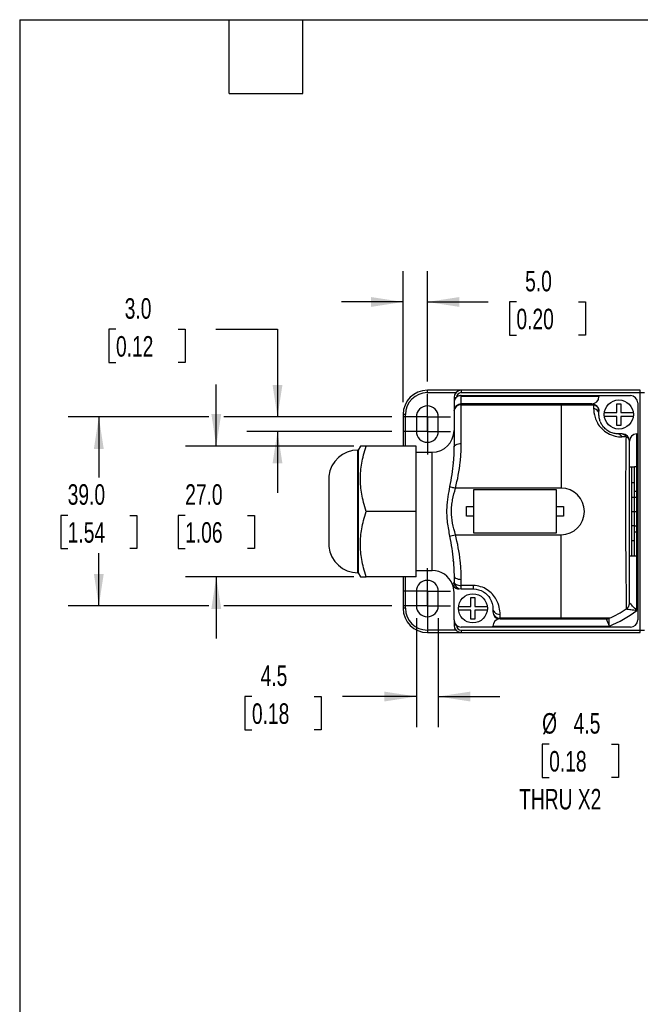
# Model space of a CAD drawing. Header units: millimetres. Extents: x 13 to 546, y 13 to 419.
# Tile 2 of 11: x 13 to 141, y 216 to 419. Entities that reach past the tile are written whole.
import ezdxf

# ---------------------------------------------------------------- set-up
doc = ezdxf.new("R2010")
doc.units = ezdxf.units.MM
doc.header["$LTSCALE"] = 2
doc.linetypes.add('SLD-Center', pattern=[19.05, 15.24, -1.27, 1.27, -1.27])
doc.linetypes.add('SLD-Solid', pattern=[0])
doc.layers.add('CENTER', color=40, linetype='SLD-Center')
doc.layers.add('DIMENSIONS', color=140, linetype='SLD-Solid', lineweight=25)
doc.layers.add('TEXT', color=140, linetype='SLD-Solid', lineweight=25)
doc.styles.add('SLDTEXTSTYLE0', font='TXT', dxfattribs={"width": 0.7})
doc.dimstyles.new('SLDDIMSTYLE0', dxfattribs={"dimtxt": 4.316016, "dimasz": 6.604, "dimexe": 0, "dimexo": 0.0625, "dimgap": 1.079004, "dimtad": 0, "dimtih": 1, "dimtoh": 1, "dimdec": 1, "dimrnd": 1e-09, "dimzin": 4, "dimdsep": 46, "dimtxsty": 'SLDTEXTSTYLE0', "dimsah": 1, "dimcen": 0.09, "dimadec": 0, "dimazin": 1, "dimtfac": 1, "dimtdec": 1, "dimtofl": 0, "dimtmove": 0, "dimatfit": 3, "dimfxl": 0, "dimfrac": 2, "dimtolj": 1, "dimtzin": 12, "dimarcsym": 0})
doc.dimstyles.new('SLDDIMSTYLE1', dxfattribs={"dimtxt": 4.316016, "dimasz": 6.604, "dimexe": 0, "dimexo": 0.0625, "dimgap": 1.079004, "dimtad": 0, "dimtih": 1, "dimtoh": 1, "dimdec": 1, "dimrnd": 1e-09, "dimzin": 12, "dimdsep": 46, "dimtxsty": 'SLDTEXTSTYLE0', "dimsah": 1, "dimcen": 0.09, "dimadec": 0, "dimazin": 3, "dimtfac": 1, "dimtdec": 1, "dimtmove": 0, "dimatfit": 0, "dimfxl": 0, "dimfrac": 2, "dimtolj": 1, "dimtzin": 12, "dimarcsym": 0})
doc.dimstyles.new('SLDDIMSTYLE3', dxfattribs={"dimtxt": 4.316016, "dimasz": 6.604, "dimexe": 0, "dimexo": 0.0625, "dimgap": 1.079004, "dimtad": 0, "dimtih": 1, "dimtoh": 1, "dimdec": 1, "dimrnd": 1e-09, "dimzin": 4, "dimdsep": 46, "dimtxsty": 'SLDTEXTSTYLE0', "dimsah": 1, "dimcen": 0.09, "dimadec": 0, "dimazin": 1, "dimtfac": 1, "dimtdec": 1, "dimtmove": 0, "dimatfit": 0, "dimfxl": 0, "dimfrac": 2, "dimtolj": 1, "dimtzin": 12, "dimarcsym": 0})
doc.dimstyles.new('SLDDIMSTYLE4', dxfattribs={"dimtxt": 4.316016, "dimasz": 6.604, "dimexe": 0, "dimexo": 0.0625, "dimgap": 1.079004, "dimtad": 0, "dimtih": 1, "dimtoh": 1, "dimdec": 1, "dimrnd": 1e-09, "dimzin": 12, "dimdsep": 46, "dimtxsty": 'SLDTEXTSTYLE0', "dimsah": 1, "dimcen": 0, "dimadec": 0, "dimazin": 3, "dimtfac": 1, "dimtdec": 1, "dimtofl": 0, "dimtmove": 0, "dimatfit": 3, "dimfxl": 0, "dimfrac": 2, "dimtolj": 1, "dimtzin": 12, "dimarcsym": 0})

# ---------------------------------------------------------------- blocks, each defined once
blk = doc.blocks.new('_D_11')
at = {"layer": 'DIMENSIONS'}
for p, q in [((169.19, 315.45), (155.22, 263.31)), ((121.91, 269.57), (120.46, 269.57)), ((120.46, 269.57), (120.46, 262.71)), ((134.74, 269.57), (136.19, 269.57)), ((136.19, 269.57), (136.19, 262.71)), ((120.46, 262.71), (121.91, 262.71)), ((136.19, 262.71), (134.74, 262.71)), ((155.22, 263.31), (144.11, 263.31))]:
    blk.add_line(p, q, dxfattribs=at)
blk.add_solid([(169.19, 315.45), (166.5, 309.34), (168.47, 308.81)], dxfattribs=at)
at = {"layer": 'DIMENSIONS', "char_height": 4.233, "attachment_point": 1, "style": 'SLDTEXTSTYLE0'}
for s, insert in [('%%c', (120.45, 276)), ('4.5', (126.96, 276)), ('0.18', (121.91, 268.17)), ('THRU X2', (115.71, 260.35))]:
    blk.add_mtext(s, dxfattribs=dict(at, insert=insert))
blk = doc.blocks.new('_D_12')
at = {"layer": 'DIMENSIONS'}
for p, q in [((51.72, 337.13), (22.67, 337.13)), ((29.02, 337.13), (29.02, 324.63)), ((89.45, 337.13), (54.77, 337.13)), ((22.6, 316.8), (21.15, 316.8)), ((21.15, 316.8), (21.15, 309.94)), ((35.43, 316.8), (36.88, 316.8)), ((36.88, 316.8), (36.88, 309.94)), ((21.15, 309.94), (22.6, 309.94)), ((29.02, 298.13), (29.02, 308.98)), ((36.88, 309.94), (35.43, 309.94)), ((51.72, 298.13), (22.67, 298.13)), ((89.45, 298.13), (54.77, 298.13))]:
    blk.add_line(p, q, dxfattribs=at)
for points in [[(29.02, 337.13), (28, 330.52), (30.03, 330.52)], [(29.02, 298.13), (30.03, 304.73), (28, 304.73)]]:
    blk.add_solid(points, dxfattribs=at)
at = {"layer": 'DIMENSIONS', "char_height": 4.233, "attachment_point": 1, "style": 'SLDTEXTSTYLE0'}
for s, insert in [('39.0', (22.6, 323.23)), ('1.54', (22.6, 315.4))]:
    blk.add_mtext(s, dxfattribs=dict(at, insert=insert))
blk = doc.blocks.new('_D_13')
at = {"layer": 'DIMENSIONS'}
for p, q in [((91.78, 340.17), (91.78, 367.2)), ((96.78, 344.46), (96.78, 367.2)), ((91.78, 360.85), (79.08, 360.85)), ((96.78, 360.85), (109.3, 360.85)), ((115.15, 360.85), (113.7, 360.85)), ((113.7, 360.85), (113.7, 353.99)), ((127.98, 360.85), (129.43, 360.85)), ((129.43, 360.85), (129.43, 353.99)), ((113.7, 353.99), (115.15, 353.99)), ((129.43, 353.99), (127.98, 353.99))]:
    blk.add_line(p, q, dxfattribs=at)
for points in [[(91.78, 360.85), (85.17, 361.86), (85.17, 359.83)], [(96.78, 360.85), (103.38, 359.83), (103.38, 361.86)]]:
    blk.add_solid(points, dxfattribs=at)
at = {"layer": 'DIMENSIONS', "char_height": 4.233, "attachment_point": 1, "style": 'SLDTEXTSTYLE0'}
for s, insert in [('5.0', (116.95, 367.27)), ('0.20', (115.15, 359.45))]:
    blk.add_mtext(s, dxfattribs=dict(at, insert=insert))
blk = doc.blocks.new('_D_14')
at = {"layer": 'DIMENSIONS'}
for p, q in [((32.56, 355.2), (31.11, 355.2)), ((31.11, 355.2), (31.11, 348.34)), ((45.39, 355.2), (46.84, 355.2)), ((46.84, 355.2), (46.84, 348.34)), ((53.17, 355.2), (65.87, 355.2)), ((65.87, 355.2), (65.87, 337.13)), ((31.11, 348.34), (32.56, 348.34)), ((46.84, 348.34), (45.39, 348.34)), ((89.45, 337.13), (59.52, 337.13)), ((89.45, 334.13), (59.52, 334.13)), ((65.87, 334.13), (65.87, 321.43))]:
    blk.add_line(p, q, dxfattribs=at)
for points in [[(65.87, 337.13), (66.89, 343.73), (64.85, 343.73)], [(65.87, 334.13), (64.85, 327.52), (66.89, 327.52)]]:
    blk.add_solid(points, dxfattribs=at)
at = {"layer": 'DIMENSIONS', "char_height": 4.233, "attachment_point": 1, "style": 'SLDTEXTSTYLE0'}
for s, insert in [('3.0', (34.36, 361.62)), ('0.12', (32.56, 353.8))]:
    blk.add_mtext(s, dxfattribs=dict(at, insert=insert))
blk = doc.blocks.new('_D_15')
at = {"layer": 'DIMENSIONS'}
for p, q in [((94.53, 295.59), (94.53, 273.07)), ((99.03, 295.59), (99.03, 273.07)), ((60.6, 279.42), (59.15, 279.42)), ((59.15, 279.42), (59.15, 272.56)), ((73.42, 279.42), (74.87, 279.42)), ((74.87, 279.42), (74.87, 272.56)), ((94.53, 279.42), (79.27, 279.42)), ((99.03, 279.42), (111.73, 279.42)), ((59.15, 272.56), (60.6, 272.56)), ((74.87, 272.56), (73.42, 272.56))]:
    blk.add_line(p, q, dxfattribs=at)
for points in [[(94.53, 279.42), (87.92, 280.43), (87.92, 278.4)], [(99.03, 279.42), (105.63, 278.4), (105.63, 280.43)]]:
    blk.add_solid(points, dxfattribs=at)
at = {"layer": 'DIMENSIONS', "char_height": 4.233, "attachment_point": 1, "style": 'SLDTEXTSTYLE0'}
for s, insert in [('4.5', (62.39, 285.84)), ('0.18', (60.6, 278.01))]:
    blk.add_mtext(s, dxfattribs=dict(at, insert=insert))
blk = doc.blocks.new('_D_16')
at = {"layer": 'DIMENSIONS'}
for p, q in [((53.24, 331.12), (53.24, 343.82)), ((81.64, 331.12), (46.89, 331.12)), ((46.83, 316.8), (45.38, 316.8)), ((45.38, 316.8), (45.38, 309.94)), ((59.66, 316.8), (61.11, 316.8)), ((61.11, 316.8), (61.11, 309.94)), ((45.38, 309.94), (46.83, 309.94)), ((61.11, 309.94), (59.66, 309.94)), ((81.64, 304.11), (46.89, 304.11)), ((53.24, 304.11), (53.24, 291.41))]:
    blk.add_line(p, q, dxfattribs=at)
for points in [[(53.24, 331.12), (54.26, 337.73), (52.23, 337.73)], [(53.24, 304.11), (52.23, 297.51), (54.26, 297.51)]]:
    blk.add_solid(points, dxfattribs=at)
at = {"layer": 'DIMENSIONS', "char_height": 4.233, "attachment_point": 1, "style": 'SLDTEXTSTYLE0'}
for s, insert in [('27.0', (46.83, 323.23)), ('1.06', (46.83, 315.4))]:
    blk.add_mtext(s, dxfattribs=dict(at, insert=insert))
blk = doc.blocks.new('SW_CENTERMARKSYMBOL_2')
at = {"layer": 'CENTER', "color": 0}
for p, q in [((0, 2.54), (0, 4.79)), ((0, 0), (0, 2.54)), ((-2.54, 0), (-4.79, 0)), ((0, 0), (-2.54, 0)), ((0, 0), (0, -2.54)), ((0, 0), (2.54, 0)), ((2.54, 0), (4.79, 0)), ((0, -2.54), (0, -4.79))]:
    blk.add_line(p, q, dxfattribs=at)
blk = doc.blocks.new('SW_CENTERMARKSYMBOL_3')
at = {"layer": 'CENTER', "color": 0}
for p, q in [((0, 2.54), (0, 4.79)), ((0, 0), (0, 2.54)), ((-2.54, 0), (-4.79, 0)), ((0, 0), (-2.54, 0)), ((0, 0), (0, -2.54)), ((0, 0), (2.54, 0)), ((2.54, 0), (4.79, 0)), ((0, -2.54), (0, -4.79))]:
    blk.add_line(p, q, dxfattribs=at)
blk = doc.blocks.new('SW_CENTERMARKSYMBOL_4')
at = {"layer": 'CENTER', "color": 0}
for p, q in [((0, 2.54), (0, 4.79)), ((0, 0), (0, 2.54)), ((-2.54, 0), (-4.79, 0)), ((0, 0), (-2.54, 0)), ((0, 0), (0, -2.54)), ((0, 0), (2.54, 0)), ((2.54, 0), (4.79, 0)), ((0, -2.54), (0, -4.79))]:
    blk.add_line(p, q, dxfattribs=at)
blk = doc.blocks.new('SW_CENTERMARKSYMBOL_5')
at = {"layer": 'CENTER', "color": 0}
for p, q in [((0, 2.54), (0, 4.79)), ((0, 0), (0, 2.54)), ((-2.54, 0), (-4.79, 0)), ((0, 0), (-2.54, 0)), ((0, 0), (0, -2.54)), ((0, 0), (2.54, 0)), ((2.54, 0), (4.79, 0)), ((0, -2.54), (0, -4.79))]:
    blk.add_line(p, q, dxfattribs=at)

msp = doc.modelspace()

# ---------------------------------------------------------------- linework, layer by layer
for p, q in [((96.78, 342.13), (96.78, 342.63)), ((103.78, 342.63), (96.78, 342.63)), ((96.78, 342.13), (102.66, 342.13)), ((103.78, 342.63), (103.78, 342.13)), ((140.68, 342.63), (103.78, 342.63)), ((103.78, 342.13), (140.68, 342.13)), ((103.78, 341.52), (132.18, 341.52)), ((132.18, 341.52), (132.18, 341.32)), ((132.18, 341.52), (138.68, 341.52)), ((140.68, 342.13), (140.68, 342.63)), ((140.68, 293.13), (140.68, 342.13)), ((140.68, 342.13), (141.58, 342.13)), ((102.28, 341.13), (102.28, 340.02)), ((102.28, 341.13), (102.78, 341.13)), ((102.28, 340.02), (102.28, 338.32)), ((132.18, 341.32), (103.78, 341.32)), ((103.78, 339.82), (103.78, 341.32)), ((103.78, 339.82), (103.78, 339.63)), ((124.38, 339.82), (103.78, 339.82)), ((103.78, 331.63), (103.78, 339.63)), ((103.78, 339.63), (124.38, 339.63)), ((124.38, 339.63), (124.38, 322.42)), ((135.88, 339.85), (136.68, 339.85)), ((135.88, 338.02), (135.88, 339.85)), ((136.68, 339.85), (136.68, 338.02)), ((140.18, 340.02), (140.18, 333.62)), ((91.78, 337.63), (91.78, 331.12)), ((92.28, 337.63), (91.78, 337.63)), ((92.28, 331.12), (92.28, 337.63)), ((102.28, 338.32), (102.28, 330.93)), ((132.18, 337.62), (132.18, 338.32)), ((133.3, 338.02), (135.88, 338.02)), ((136.68, 338.02), (139.25, 338.02)), ((94.53, 337.13), (94.53, 334.13)), ((99.03, 334.13), (99.03, 337.13)), ((135.88, 337.22), (133.3, 337.22)), ((135.88, 335.38), (135.88, 337.22)), ((136.68, 335.38), (135.88, 335.38)), ((139.25, 337.22), (136.68, 337.22)), ((136.68, 337.22), (136.68, 335.38)), ((136.98, 333.62), (136.18, 333.62)), ((139.98, 333.62), (140.18, 333.62)), ((139.98, 326.79), (139.98, 333.62)), ((140.18, 333.62), (140.18, 295.22)), ((82.48, 330.27), (82.45, 330.27)), ((82.45, 304.97), (82.45, 330.27)), ((82.97, 331.12), (82.48, 330.27)), ((82.48, 330.27), (82.48, 304.97)), ((94.48, 331.12), (84.18, 331.12)), ((94.48, 317.62), (94.48, 331.12)), ((94.48, 329.82), (97.78, 329.82)), ((97.78, 305.42), (97.78, 329.82)), ((102.28, 330.93), (102.27, 330.79)), ((138.48, 326.79), (138.98, 326.79)), ((138.98, 308.45), (138.98, 326.79)), ((138.98, 326.79), (139.48, 326.79)), ((139.48, 323.59), (139.48, 326.79)), ((139.98, 326.79), (139.48, 326.79)), ((139.98, 321.81), (139.98, 326.79)), ((76.48, 324.87), (76.48, 310.37)), ((138.98, 323.59), (139.48, 323.59)), ((139.48, 320.53), (139.48, 323.59)), ((124.38, 322.42), (102.58, 322.42)), ((106.38, 313.12), (106.38, 322.12)), ((106.38, 322.12), (123.38, 322.12)), ((123.38, 322.12), (123.38, 313.12)), ((139.48, 321.81), (139.98, 321.81)), ((139.98, 320.56), (139.98, 321.81)), ((138.98, 320.53), (139.48, 320.53)), ((139.48, 320.56), (139.98, 320.56)), ((139.48, 317.62), (139.48, 320.53)), ((139.98, 317.62), (139.98, 320.56)), ((94.48, 317.62), (84.18, 317.62)), ((94.48, 304.11), (94.48, 317.62)), ((104.88, 318.62), (106.38, 318.62)), ((104.88, 316.62), (104.88, 318.62)), ((123.38, 318.62), (124.88, 318.62)), ((124.88, 318.62), (124.88, 316.62)), ((138.98, 317.62), (139.48, 317.62)), ((139.48, 314.7), (139.48, 317.62)), ((139.48, 317.62), (139.98, 317.62)), ((139.98, 314.67), (139.98, 317.62)), ((106.38, 316.62), (104.88, 316.62)), ((124.88, 316.62), (123.38, 316.62)), ((123.38, 313.12), (106.38, 313.12)), ((138.98, 314.7), (139.48, 314.7)), ((139.48, 311.65), (139.48, 314.7)), ((139.48, 314.67), (139.98, 314.67)), ((139.48, 313.42), (139.98, 313.42)), ((139.98, 313.42), (139.98, 314.67)), ((139.98, 308.45), (139.98, 313.42)), ((102.58, 312.82), (124.38, 312.82)), ((124.38, 295.61), (124.38, 312.82)), ((138.98, 311.65), (139.48, 311.65)), ((139.48, 308.45), (139.48, 311.65)), ((138.48, 308.45), (138.98, 308.45)), ((138.98, 308.45), (139.48, 308.45)), ((139.48, 308.45), (139.98, 308.45)), ((139.98, 297.19), (139.98, 308.45)), ((82.45, 304.97), (82.48, 304.97)), ((82.48, 304.97), (82.97, 304.11)), ((94.48, 305.42), (97.78, 305.42)), ((94.48, 304.11), (84.18, 304.11)), ((91.78, 304.11), (91.78, 297.63)), ((92.28, 297.63), (92.28, 304.11)), ((102.28, 304.3), (102.28, 303.12)), ((103.78, 302.32), (103.78, 303.6)), ((94.53, 301.13), (94.53, 298.13)), ((99.03, 298.13), (99.03, 301.13)), ((102.28, 295.22), (102.28, 300.92)), ((106.28, 302.32), (103.78, 302.32)), ((103.78, 301.62), (103.78, 302.32)), ((103.78, 301.62), (106.28, 301.62)), ((105.78, 299.85), (106.58, 299.85)), ((105.78, 298.02), (105.78, 299.85)), ((106.58, 299.85), (106.58, 298.02)), ((92.28, 297.63), (91.78, 297.63)), ((103.2, 298.02), (105.78, 298.02)), ((105.78, 297.22), (103.2, 297.22)), ((105.78, 295.38), (105.78, 297.22)), ((106.58, 298.02), (109.15, 298.02)), ((106.58, 297.22), (106.58, 295.38)), ((109.15, 297.22), (106.58, 297.22)), ((110.28, 297.62), (110.28, 296.92)), ((102.28, 295.22), (102.28, 294.13)), ((106.58, 295.38), (105.78, 295.38)), ((111.78, 295.61), (111.78, 296.36)), ((124.38, 295.61), (111.78, 295.61)), ((111.78, 295.61), (111.78, 295.42)), ((111.78, 295.42), (124.38, 295.42)), ((102.66, 293.13), (96.78, 293.13)), ((96.78, 293.13), (96.78, 292.63)), ((96.78, 292.63), (103.78, 292.63)), ((102.75, 294.13), (102.28, 294.13)), ((110.28, 293.72), (103.78, 293.72)), ((103.78, 293.13), (103.78, 292.63)), ((103.78, 293.13), (140.68, 293.13)), ((103.78, 292.63), (140.68, 292.63)), ((110.28, 293.72), (110.28, 293.92)), ((110.28, 293.92), (134.32, 293.92)), ((138.68, 293.72), (110.28, 293.72)), ((140.68, 292.63), (140.68, 293.13)), ((140.68, 293.13), (141.58, 293.13))]:
    msp.add_line(p, q)
at = {"flags": 128}
msp.add_lwpolyline([(102.28, 303.12), (102.31, 302.96), (102.39, 302.81), (102.53, 302.67), (102.72, 302.55), (102.94, 302.45), (103.2, 302.38), (103.48, 302.33), (103.78, 302.32)], dxfattribs=at)
for centre in [(136.28, 337.62), (106.18, 297.62)]:
    msp.add_circle(centre, 3)
for centre, radius, start, end in [((96.78, 337.63), 5, 90, 180), ((96.78, 337.63), 4.5, 90, 180), ((103.78, 341.13), 1.5, 90, 180), ((103.78, 341.13), 1, 90, 179.538), ((103.78, 340.02), 1.5, 90, 97.1807), ((138.68, 340.02), 1.5, 0, 90), ((96.78, 337.13), 2.25, 0, 180), ((103.78, 338.32), 1.5, 90, 180), ((103.69, 338.22), 1.42, 86.4464, 175.9389), ((130.68, 341.32), 1.5, 270, 0), ((130.68, 338.32), 1.5, 0, 90), ((96.78, 334.13), 2.25, 180, 0), ((97.78, 334.32), 4.5, 270, 0), ((136.98, 332.12), 1.5, 0, 90), ((139.98, 332.12), 1.5, 90, 180), ((82.45, 324.27), 6, 90, 174.2608), ((124.38, 317.62), 4.8, 270, 90), ((82.45, 310.97), 6, 185.7392, 270), ((97.78, 300.92), 4.5, 21.5102, 90), ((96.78, 301.13), 2.25, 0, 180), ((103.78, 303.12), 1.5, 180, 270), ((97.78, 300.92), 4.5, 0, 21.5102), ((96.78, 297.63), 5, 180, 270), ((96.78, 297.63), 4.5, 180, 270), ((96.78, 298.13), 2.25, 180, 0), ((111.69, 297.02), 1.42, 184.0611, 273.5536), ((111.78, 296.92), 1.5, 180, 270), ((124.38, 317.62), 25.7, 292.7533, 307.3732), ((124.38, 317.62), 24.2, 294.3455, 303.681), ((103.78, 295.22), 1.5, 180, 270), ((111.78, 293.92), 1.5, 90, 180), ((138.68, 295.22), 1.5, 270, 0), ((103.78, 294.13), 1.5, 180, 270), ((103.78, 294.13), 1, 181.6271, 270)]:
    msp.add_arc(centre, radius, start, end)
for centre, major_axis, ratio, start_param, end_param in [((131.25, 332.94), (11.23, 0.12), 0.001259, 0.952389, 1.043154), ((97.81, 324.42), (2.42, 13.12), 0.286388, 5.022287, 5.039094), ((97.81, 310.81), (-2.42, 13.11), 0.286312, 4.385864, 4.402677), ((137.55, 297.35), (0.732, 0.477), 0.030466, 5.036931, 5.054469)]:
    msp.add_ellipse(centre, major_axis=major_axis, ratio=ratio, start_param=start_param, end_param=end_param)
for points, knots in [([(103.59, 341.51), (103.49, 341.49), (103.39, 341.47), (103.2, 341.41), (103.11, 341.37), (102.87, 341.23), (102.73, 341.11), (102.51, 340.84), (102.43, 340.69), (102.34, 340.45), (102.31, 340.37), (102.28, 340.19), (102.28, 340.11), (102.28, 340.02)], [0, 0, 0, 0, 0.125, 0.125, 0.25, 0.25, 0.5, 0.5, 0.75, 0.75, 0.875, 0.875, 1, 1, 1, 1]), ([(131.08, 339.65), (131.12, 339.64), (131.19, 339.62), (131.3, 339.58), (131.4, 339.53), (131.51, 339.47), (131.6, 339.41), (131.7, 339.33), (131.79, 339.25), (131.88, 339.15), (131.96, 339.04), (132.04, 338.9), (132.11, 338.74), (132.17, 338.54), (132.17, 338.39), (132.18, 338.32)], [0, 0, 0, 0, 0.058193, 0.117439, 0.177839, 0.239489, 0.302474, 0.366868, 0.432735, 0.500124, 0.573698, 0.66037, 0.760308, 0.87356, 1, 1, 1, 1]), ([(131.08, 338.89), (131.08, 338.37), (131.16, 337.42), (131.8, 335.89), (132.67, 334.7), (133.97, 333.68), (135.5, 333.09), (136.46, 333), (136.9, 333.01)], [-1.073342, -1.073342, -1.073342, -1.073342, -0.766673, -0.613338, -0.460004, -0.306669, -0.153335, 0, 0, 0, 0]), ([(132.18, 337.62), (132.18, 337.86), (131.99, 338.44), (131.44, 338.8), (131.08, 338.89)], [0, 0, 0, 0, 0.428571, 1, 1, 1, 1]), ([(132.45, 336.2), (132.41, 336.32), (132.3, 336.58), (132.23, 336.93), (132.18, 337.29), (132.18, 337.51), (132.18, 337.62)], [0, 0, 0, 0, 0.193177, 0.445122, 0.713707, 1, 1, 1, 1]), ([(136.18, 333.62), (135.9, 333.63), (135.49, 333.65), (134.88, 333.83), (134.44, 334), (134.01, 334.24), (133.62, 334.53), (133.27, 334.86), (132.99, 335.19), (132.76, 335.53), (132.58, 335.84), (132.52, 336.02), (132.49, 336.1)], [0, 0, 0, 0, 0.200789, 0.289503, 0.373643, 0.460063, 0.548577, 0.637265, 0.732518, 0.822805, 0.920187, 1, 1, 1, 1]), ([(136.98, 333.62), (137, 333.62), (137.06, 333.61), (137.14, 333.6), (137.21, 333.58), (137.27, 333.55), (137.32, 333.52), (137.37, 333.49), (137.45, 333.43), (137.55, 333.34), (137.67, 333.18), (137.73, 333.07), (137.76, 333.02)], [0, 0, 0, 0, 0.092805, 0.178557, 0.25717, 0.328614, 0.392901, 0.450075, 0.500205, 0.68403, 0.85045, 1, 1, 1, 1]), ([(102.28, 330.93), (102.28, 331.02), (102.32, 331.12), (102.47, 331.29), (102.58, 331.36), (102.85, 331.49), (103.02, 331.55), (103.38, 331.62), (103.58, 331.63), (103.78, 331.63)], [0, 0, 0, 0, 0.25, 0.25, 0.5, 0.5, 0.75, 0.75, 1, 1, 1, 1]), ([(138.48, 298.74), (138.48, 299.08), (138.48, 299.72), (138.48, 301.47), (138.48, 302.59), (138.48, 305.17), (138.48, 306.63), (138.48, 308.97), (138.48, 309.77), (138.48, 311.4), (138.48, 313.05), (138.48, 314.74), (138.48, 316.43), (138.48, 317.28), (138.48, 319.83), (138.48, 321.53), (138.48, 324.84), (138.48, 326.46), (138.48, 329.49), (138.48, 330.91), (138.48, 332.12)], [0, 0, 0, 0, 0.125, 0.125, 0.25, 0.25, 0.375, 0.375, 0.4375, 0.4375, 0.5, 0.5625, 0.5625, 0.625, 0.625, 0.75, 0.75, 0.875, 0.875, 1, 1, 1, 1]), ([(84.18, 317.62), (83.74, 318.92), (83.45, 320.08), (83.06, 322.28), (82.97, 323.33), (82.97, 325.41), (83.06, 326.46), (83.45, 328.66), (83.74, 329.82), (84.18, 331.12)], [0, 0, 0, 0, 0.25, 0.25, 0.5, 0.5, 0.75, 0.75, 1, 1, 1, 1]), ([(84.18, 331.12), (83.96, 331.12), (83.55, 331.12), (83.17, 331.12), (82.98, 331.12), (82.99, 331.12), (82.99, 331.12)], [0, 0, 0, 0, 0.310811, 0.590842, 0.853394, 1, 1, 1, 1]), ([(102.27, 330.79), (102.27, 330.36), (102.26, 329.46), (102.18, 328.49), (102.14, 327.98)], [0, 0, 0, 0, 0.4741121, 1, 1, 1, 1]), ([(102.12, 327.76), (102.12, 327.72), (101.97, 326.13), (101.72, 324.43), (101.38, 322.75)], [0, 0, 0, 0, 0.0135505, 0.5243381, 0.5243381, 0.5243381, 0.5243381]), ([(102.58, 322.42), (103.03, 324.2), (103.45, 326.5), (103.65, 328.72), (103.68, 329.18)], [0, 0, 0, 0, 0.5107876, 0.645948, 0.645948, 0.645948, 0.645948]), ([(101.38, 322.75), (101.11, 321.37), (100.65, 318.9), (100.83, 315.31), (101.2, 313.41), (101.38, 312.49)], [-0.9758928, -0.9758928, -0.9758928, -0.9758928, -0.557653, -0.2788265, 0, 0, 0, 0]), ([(101.38, 322.75), (101.5, 322.72), (101.84, 322.62), (102.31, 322.49), (102.58, 322.42)], [0, 0, 0, 0, 0.428571, 1, 1, 1, 1]), ([(102.58, 312.82), (102.37, 313.6), (102.15, 314.39), (101.84, 315.99), (101.75, 316.8), (101.74, 318.02), (101.76, 318.43), (101.85, 319.23), (102.05, 320.44), (102.37, 321.63), (102.58, 322.42)], [0, 0, 0, 0, 0.25, 0.25, 0.5, 0.5, 0.625, 0.625, 0.75, 1, 1, 1, 1]), ([(82.97, 310.87), (82.97, 311.91), (83.06, 312.95), (83.45, 315.16), (83.74, 316.32), (84.18, 317.62)], [0, 0, 0, 0, 0.5, 0.5, 1, 1, 1, 1]), ([(101.38, 312.49), (101.72, 310.8), (101.97, 309.11), (102.12, 307.51), (102.12, 307.47)], [0.3695385, 0.3695385, 0.3695385, 0.3695385, 0.880326, 0.8938781, 0.8938781, 0.8938781, 0.8938781]), ([(103.68, 306.06), (103.65, 306.51), (103.45, 308.74), (103.03, 311.04), (102.58, 312.82)], [0.2479293, 0.2479293, 0.2479293, 0.2479293, 0.3830906, 0.8938781, 0.8938781, 0.8938781, 0.8938781]), ([(84.18, 304.11), (83.74, 305.41), (83.45, 306.57), (83.06, 308.78), (82.97, 309.82), (82.97, 310.87)], [0, 0, 0, 0, 0.5, 0.5, 1, 1, 1, 1]), ([(82.99, 304.11), (82.99, 304.11), (82.97, 304.11), (83.15, 304.11), (83.53, 304.11), (83.95, 304.11), (84.18, 304.11)], [0, 0, 0, 0, 0.109826, 0.38357, 0.675263, 1, 1, 1, 1]), ([(102.28, 303.12), (102.28, 302.99), (102.12, 302.71), (101.96, 302.57), (101.96, 302.57)], [-0.8295554, -0.8295554, -0.8295554, -0.8295554, -0.4740317, 0, 0, 0, 0]), ([(102.28, 304.3), (102.28, 304.15), (102.55, 303.78), (103.33, 303.6), (103.78, 303.6)], [0, 0, 0, 0, 0.428571, 1, 1, 1, 1]), ([(101.96, 302.57), (102.09, 302.25), (102.5, 301.77), (103.1, 301.62), (103.36, 301.62)], [0, 0, 0, 0, 0.571429, 1, 1, 1, 1]), ([(111.78, 296.36), (111.78, 297.26), (111.48, 299.1), (109.31, 301.66), (107.29, 302.32), (106.28, 302.32)], [0, 0, 0, 0, 0.454318, 0.757196, 1.060075, 1.060075, 1.060075, 1.060075]), ([(106.28, 301.62), (106.28, 301.62), (106.28, 301.68), (106.28, 301.93), (106.28, 302.1), (106.28, 302.32)], [0, 0, 0, 0, 0.5, 0.5, 1, 1, 1, 1]), ([(106.28, 301.62), (107.01, 301.62), (108.49, 301.18), (110.06, 299.46), (110.28, 298.22), (110.28, 297.62)], [0, 0, 0, 0, 0.302879, 0.605757, 1.060075, 1.060075, 1.060075, 1.060075]), ([(137.81, 297.49), (137.84, 297.51), (137.9, 297.55), (137.97, 297.61), (138.04, 297.67), (138.09, 297.73), (138.16, 297.81), (138.24, 297.92), (138.33, 298.08), (138.4, 298.24), (138.44, 298.4), (138.47, 298.57), (138.48, 298.68), (138.48, 298.74)], [0, 0, 0, 0, 0.0755914, 0.1425345, 0.2008284, 0.2504692, 0.2914555, 0.4248326, 0.5425897, 0.6568879, 0.7712559, 0.8930217, 1, 1, 1, 1]), ([(139.98, 297.19), (139.98, 297.2), (139.97, 297.2), (139.68, 297.49), (139.23, 297.94), (138.65, 298.55), (138.48, 298.74), (138.48, 298.74)], [-0.4974177, -0.4974177, -0.4974177, -0.4974177, -0.4964885, -0.4964885, -0.2975214, -0.1980378, 0.0009293, 0.0009293, 0.0009293, 0.0009293]), ([(110.28, 297.62), (110.28, 297.34), (110.55, 296.68), (111.33, 296.36), (111.78, 296.36)], [0, 0, 0, 0, 0.428571, 1, 1, 1, 1]), ([(137.81, 297.49), (137.81, 297.49), (138.08, 297.45), (138.93, 297.34), (139.56, 297.25), (139.97, 297.19), (139.97, 297.19), (139.98, 297.19)], [-0.4974177, -0.4974177, -0.4974177, -0.4974177, -0.2984506, -0.1989671, 0, 0, 0.0009293, 0.0009293, 0.0009293, 0.0009293]), ([(134.35, 295.57), (133.68, 295.57), (130.91, 295.59), (126.73, 295.61), (124.38, 295.61)], [-7.03455, -7.03455, -7.03455, -7.03455, -6.535823, -5.870855, -5.870855, -5.870855, -5.870855]), ([(124.38, 295.42), (126.29, 295.42), (128.23, 295.42), (130.72, 295.42), (131.48, 295.42), (132.78, 295.42), (133.32, 295.42), (133.69, 295.42)], [0, 0, 0, 0, 0.5, 0.5, 0.75, 0.75, 1, 1, 1, 1]), ([(133.69, 295.42), (133.69, 295.42), (133.76, 295.26), (134, 294.7), (134.19, 294.23), (134.31, 293.92), (134.32, 293.92), (134.32, 293.92)], [-0.4738494, -0.4738494, -0.4738494, -0.4738494, -0.2848547, -0.1903574, -0.0013627, -0.0013627, 0, 0, 0, 0]), ([(134.32, 293.92), (134.32, 293.92), (134.32, 293.92), (134.31, 294.26), (134.31, 294.76), (134.31, 295.38), (134.31, 295.55), (134.31, 295.55)], [-0.4738494, -0.4738494, -0.4738494, -0.4738494, -0.4724868, -0.4724868, -0.2834921, -0.1889947, 0, 0, 0, 0])]:
    msp.add_open_spline(points, degree=3, knots=knots)
for points in [[(103.78, 341.32), (103.72, 341.38), (103.65, 341.44), (103.59, 341.51)], [(124.38, 339.63), (124.38, 339.75), (124.38, 339.82), (124.38, 339.82)], [(130.68, 339.82), (128.87, 339.82), (126.61, 339.82), (124.38, 339.82)], [(124.38, 339.63), (126.75, 339.63), (129.15, 339.64), (131.08, 339.65)], [(131.08, 339.65), (130.96, 339.76), (130.82, 339.82), (130.68, 339.82)], [(131.08, 339.65), (131.08, 339.42), (131.08, 339.17), (131.08, 338.89)], [(136.18, 333.62), (136.46, 333.62), (136.73, 333.38), (136.9, 333.01)], [(103.7, 329.4), (103.75, 330.16), (103.78, 330.91), (103.78, 331.63)], [(137.76, 333.02), (137.74, 331.53), (137.71, 327.97), (137.63, 321.96), (137.61, 315.8), (137.68, 309.69), (137.74, 303.97), (137.78, 299.54), (137.79, 297.89), (137.8, 297.48)], [(138.48, 332.12), (138.48, 332.3), (138.34, 332.66), (137.98, 332.92), (137.76, 333.02)], [(103.68, 329.18), (103.69, 329.25), (103.7, 329.33), (103.7, 329.4)], [(101.38, 312.49), (101.65, 312.56), (102.11, 312.69), (102.58, 312.82)], [(102.14, 307.26), (102.23, 306.22), (102.28, 305.23), (102.28, 304.3)], [(103.7, 305.84), (103.7, 305.91), (103.69, 305.98), (103.68, 306.06)], [(103.78, 303.6), (103.78, 304.32), (103.75, 305.07), (103.7, 305.84)], [(124.38, 295.42), (124.38, 295.42), (124.38, 295.48), (124.38, 295.61)], [(133.69, 295.42), (133.91, 295.42), (134.12, 295.46), (134.31, 295.55)], [(134.31, 295.55), (134.32, 295.56), (134.34, 295.56), (134.35, 295.57)]]:
    msp.add_open_spline(points, degree=3)
at = {"layer": 'TEXT'}
for p, q in [((12.7, 419.1), (546.1, 419.1)), ((12.7, 419.1), (12.7, 12.7)), ((55.88, 403.86), (55.88, 419.1)), ((71.12, 403.86), (71.12, 419.1)), ((55.88, 403.86), (71.12, 403.86))]:
    msp.add_line(p, q, dxfattribs=at)

# ---------------------------------------------------------------- block references
at = {"layer": 'CENTER'}
for name, p in [('SW_CENTERMARKSYMBOL_2', (96.78, 337.13)), ('SW_CENTERMARKSYMBOL_3', (96.78, 334.13)), ('SW_CENTERMARKSYMBOL_4', (96.78, 301.13)), ('SW_CENTERMARKSYMBOL_5', (96.78, 298.13))]:
    msp.add_blockref(name, p, dxfattribs=at)

# ---------------------------------------------------------------- dimensions: what is measured, and where the dimension line sits
at = {"layer": 'DIMENSIONS'}
for base, p1, p2, dimstyle, picture, middle in [((91.78, 360.85), (96.78, 341.92), (91.78, 337.63), 'SLDDIMSTYLE3', '_D_13', (121.57, 360.85)), ((94.53, 279.42), (99.03, 298.13), (94.53, 298.13), 'SLDDIMSTYLE1', '_D_15', (67.01, 279.42))]:
    dim = msp.add_linear_dim(base=base, p1=p1, p2=p2, dimstyle=dimstyle, dxfattribs=at)
    dim.commit()
    dim.dimension.update_dxf_attribs({"geometry": picture, "text_midpoint": middle, "dimtype": 160})
for base, p1, p2, dimstyle, picture, middle in [((65.87, 334.13), (91.99, 337.13), (91.99, 334.13), 'SLDDIMSTYLE3', '_D_14', (65.87, 355.2)), ((53.24, 304.11), (84.18, 331.12), (84.18, 304.11), 'SLDDIMSTYLE3', '_D_16', (53.24, 316.8)), ((29.02, 298.13), (91.99, 337.13), (91.99, 298.13), 'SLDDIMSTYLE0', '_D_12', (29.02, 316.8))]:
    dim = msp.add_linear_dim(base=base, p1=p1, p2=p2, angle=90, dimstyle=dimstyle, dxfattribs=at)
    dim.commit()
    dim.dimension.update_dxf_attribs({"geometry": picture, "text_midpoint": middle, "dimtype": 160})
dim = msp.add_diameter_dim_2p(p1=(170.36, 319.8), p2=(169.19, 315.45), text='<>\\PTHRU X2', dimstyle='SLDDIMSTYLE4', dxfattribs=at)
dim.commit()
dim.dimension.update_dxf_attribs({"geometry": '_D_11', "text_midpoint": (128.32, 266.14), "dimtype": 163})

doc.saveas('drawing.dxf')
